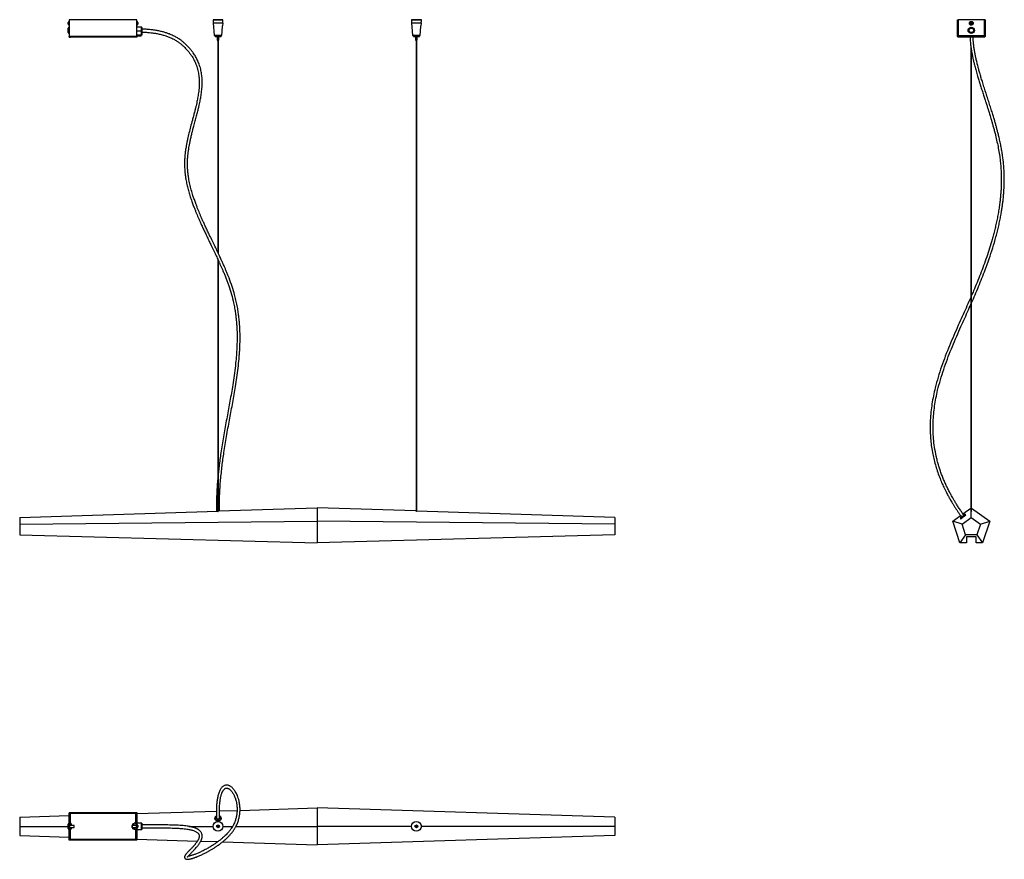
# Model space of a CAD drawing. Header units: millimetres. Extents: x 475 to 2460, y 588 to 2282.
import ezdxf

# ---------------------------------------------------------------- set-up
doc = ezdxf.new("R2010")
doc.units = ezdxf.units.MM
doc.header["$LTSCALE"] = 20

msp = doc.modelspace()

# ---------------------------------------------------------------- linework, layer by layer
at = {"color": 7, "linetype": 'Continuous', "lineweight": 25}
for p, q in [((572.6, 2274.8), (572.6, 2276.7)), ((572.6, 2272.9), (572.6, 2274.8)), ((572.8, 2256.1), (572.8, 2265.1)), ((574.8, 2278.6), (574.4, 2278.6)), ((574.4, 2274.8), (574.4, 2278.6)), ((574.4, 2271), (574.4, 2274.8)), ((574.4, 2271), (574.8, 2271)), ((711, 2282.1), (574.8, 2282.1)), ((574.8, 2282.1), (574.8, 2248.4)), ((711, 2248.4), (711, 2282.1)), ((711.4, 2278.6), (711, 2278.6)), ((711, 2271), (711.4, 2271)), ((720.5, 2267.2), (711, 2267.2)), ((711.4, 2278.6), (711.4, 2271)), ((713.2, 2276.7), (713.2, 2272.9)), ((865.1, 2282.1), (864.8, 2281.8)), ((864.8, 2281.8), (864.8, 2275.6)), ((874.8, 2281.8), (864.8, 2281.8)), ((864.8, 2275.6), (867.3, 2250.5)), ((864.8, 2275.6), (884.7, 2275.6)), ((865.1, 2282.1), (874.8, 2282.1)), ((874.8, 2282.1), (884.5, 2282.1)), ((884.8, 2281.8), (874.8, 2281.8)), ((882.3, 2250.5), (884.1, 2268.1)), ((884.7, 2275.4), (884.1, 2269.6)), ((884.8, 2281.8), (884.5, 2282.1)), ((884.7, 2275.4), (884.7, 2275.6)), ((884.8, 2277.6), (884.8, 2281.8)), ((1265.1, 2282.1), (1264.8, 2281.8)), ((1264.8, 2281.8), (1264.8, 2275.6)), ((1274.8, 2281.8), (1264.8, 2281.8)), ((1264.8, 2275.6), (1267.3, 2250.5)), ((1264.8, 2275.6), (1284.7, 2275.6)), ((1265.1, 2282.1), (1274.8, 2282.1)), ((1274.8, 2282.1), (1284.5, 2282.1)), ((1284.8, 2281.8), (1274.8, 2281.8)), ((1282.3, 2250.5), (1284.1, 2268.1)), ((1284.7, 2275.4), (1284.1, 2269.6)), ((1284.8, 2281.8), (1284.5, 2282.1)), ((1284.7, 2275.4), (1284.7, 2275.6)), ((1284.8, 2277.6), (1284.8, 2281.8)), ((2366.2, 2248.4), (2366.2, 2282.1)), ((2366.2, 2282.1), (2367.4, 2282.1)), ((2367.4, 2248.4), (2367.4, 2282.1)), ((2367.5, 2282.1), (2367.5, 2249.8)), ((2420.3, 2282.1), (2367.5, 2282.1)), ((2392.7, 2275.5), (2393.9, 2276.2)), ((2392.7, 2274.1), (2392.7, 2275.5)), ((2393.9, 2273.3), (2392.7, 2274.1)), ((2393.9, 2276.2), (2395.2, 2275.5)), ((2395.2, 2274.1), (2393.9, 2273.3)), ((2395.2, 2275.5), (2395.2, 2274.1)), ((2420.3, 2249.8), (2420.3, 2282.1)), ((2420.4, 2282.1), (2420.4, 2248.4)), ((2421.6, 2282.1), (2420.4, 2282.1)), ((2421.6, 2282.1), (2421.6, 2248.4)), ((574.8, 2247.1), (574.8, 2248.4)), ((711, 2248.4), (574.8, 2248.4)), ((574.8, 2247.1), (577.5, 2247.1)), ((708.3, 2247.1), (577.5, 2247.1)), ((711, 2247.1), (708.3, 2247.1)), ((711, 2259.4), (720.5, 2259.4)), ((711, 2251.8), (720.5, 2251.8)), ((721, 2251.2), (711, 2251.2)), ((711, 2248.4), (711, 2247.1)), ((712.2, 2251.2), (712.2, 2249.2)), ((713.2, 2249.2), (712.2, 2249.2)), ((719.7, 2249.2), (713.2, 2249.2)), ((719.7, 2249.2), (719.7, 2251.2)), ((720.5, 2251.8), (720.5, 2259.4)), ((721, 2259.5), (721, 2251.2)), ((867.3, 2250.5), (867.6, 2250.1)), ((867.3, 2250.5), (882.3, 2250.5)), ((874.8, 2250.1), (867.6, 2250.1)), ((868.8, 2250.1), (868.8, 2248.1)), ((868.8, 2248.1), (874.8, 2248.1)), ((872.8, 2248.1), (872.8, 2241.1)), ((882, 2250.1), (874.8, 2250.1)), ((874.8, 2248.1), (880.8, 2248.1)), ((876.7, 2241.1), (876.7, 2248.1)), ((880.8, 2248.1), (880.8, 2250.1)), ((882, 2250.1), (882.3, 2250.5)), ((1267.3, 2250.5), (1267.6, 2250.1)), ((1267.3, 2250.5), (1282.3, 2250.5)), ((1274.8, 2250.1), (1267.6, 2250.1)), ((1268.8, 2250.1), (1268.8, 2248.1)), ((1268.8, 2248.1), (1274.8, 2248.1)), ((1272.8, 2248.1), (1272.8, 2241.1)), ((1282, 2250.1), (1274.8, 2250.1)), ((1274.8, 2248.1), (1280.8, 2248.1)), ((1276.7, 2241.1), (1276.7, 2248.1)), ((1280.8, 2248.1), (1280.8, 2250.1)), ((1282, 2250.1), (1282.3, 2250.5)), ((2367.4, 2248.4), (2366.2, 2248.4)), ((2420.3, 2249.8), (2367.5, 2249.8)), ((2367.5, 2248.3), (2367.5, 2249.8)), ((2367.5, 2248.3), (2367.5, 2247.1)), ((2420.3, 2247.1), (2367.5, 2247.1)), ((2420.3, 2249.8), (2420.3, 2248.3)), ((2420.3, 2248.3), (2420.3, 2247.1)), ((2420.4, 2248.4), (2421.6, 2248.4)), ((872.8, 2241.1), (874.8, 2241.1)), ((874.2, 2241.1), (874.2, 1813.1)), ((874.8, 2241.1), (876.7, 2241.1)), ((875.4, 1810.5), (875.4, 2241.1)), ((1272.8, 2241.1), (1274.8, 2241.1)), ((1274.2, 2241.1), (1274.2, 1290.3)), ((1274.8, 2241.1), (1276.7, 2241.1)), ((1275.4, 1290.2), (1275.4, 2241.1)), ((2393.3, 2226.1), (2393.3, 1290.4)), ((2394.5, 1290.4), (2394.5, 2218.1)), ((874.2, 1798.9), (874.2, 1290.2)), ((875.4, 1290.3), (875.4, 1796.3)), ((474.8, 1277.9), (873.8, 1290.8)), ((875.8, 1290.9), (1074.8, 1297.3)), ((1074.8, 1297.3), (1074.8, 1270.4)), ((1273.8, 1290.9), (1074.8, 1297.3)), ((1674.8, 1277.9), (1275.8, 1290.8)), ((2377.1, 1285.1), (2393.3, 1296.9)), ((2393.9, 1277.9), (2393.9, 1290.8)), ((2394.5, 1296.9), (2431, 1270.4)), ((474.8, 1277.9), (474.8, 1264.4)), ((1674.8, 1277.9), (1674.8, 1264.4)), ((2356.8, 1270.4), (2372.3, 1281.6)), ((2375.3, 1264.4), (2393.9, 1277.9)), ((2380.2, 1283.3), (2380.2, 1283.3)), ((2393.9, 1277.9), (2412.5, 1264.4)), ((474.8, 1264.4), (1074.8, 1270.4)), ((474.8, 1264.4), (474.8, 1242.5)), ((1674.8, 1264.4), (1074.8, 1270.4)), ((1074.8, 1270.4), (1074.8, 1226.8)), ((1674.8, 1264.4), (1674.8, 1242.5)), ((2375.3, 1264.4), (2356.8, 1270.4)), ((2371, 1226.8), (2356.8, 1270.4)), ((2382.4, 1242.5), (2375.3, 1264.4)), ((2412.5, 1264.4), (2405.4, 1242.5)), ((2412.5, 1264.4), (2431, 1270.4)), ((2431, 1270.4), (2416.8, 1226.8)), ((474.8, 1242.5), (1074.8, 1226.8)), ((1674.8, 1242.5), (1074.8, 1226.8)), ((2382.4, 1242.5), (2371, 1226.8)), ((2405.4, 1242.5), (2382.4, 1242.5)), ((2403.9, 1238.6), (2383.9, 1238.6)), ((2383.9, 1238.6), (2383.9, 1226.8)), ((2403.9, 1226.8), (2403.9, 1238.6)), ((2405.4, 1242.5), (2416.8, 1226.8)), ((2383.9, 1226.8), (2371, 1226.8)), ((2416.8, 1226.8), (2403.9, 1226.8)), ((474.8, 673.2), (574.8, 676.3)), ((574.8, 682.3), (711, 682.3)), ((574.8, 682.3), (574.8, 681.1)), ((574.8, 681.1), (711, 681.1)), ((574.8, 681.1), (574.8, 681)), ((574.8, 628.2), (574.8, 681)), ((574.8, 681), (576, 681)), ((576, 628.2), (576, 681)), ((577.5, 681), (576, 681)), ((577.5, 681), (708.3, 681)), ((577.5, 660.4), (577.5, 681)), ((709.8, 681), (708.3, 681)), ((708.3, 681), (708.3, 661.1)), ((709.8, 681), (709.8, 628.2)), ((711, 681), (709.8, 681)), ((711, 680.5), (871.5, 685.4)), ((711, 682.3), (711, 681.1)), ((711, 681), (711, 681.1)), ((711, 681), (711, 628.2)), ((877.5, 685.6), (913.2, 686.7)), ((919.2, 686.9), (1074.8, 691.7)), ((1074.8, 691.7), (1074.8, 654.6)), ((1674.8, 673.2), (1074.8, 691.7)), ((474.8, 673.2), (474.8, 654.6)), ((572.6, 652.7), (572.6, 656.5)), ((572.8, 656.9), (572.8, 659.1)), ((574.8, 658.4), (574.4, 658.4)), ((574.4, 650.8), (574.4, 658.4)), ((576.8, 659.6), (576, 659.6)), ((584.4, 656.6), (576, 656.6)), ((577.8, 660.4), (576.8, 660.4)), ((576.8, 656.6), (576.8, 660.4)), ((577.8, 656.6), (577.8, 660.4)), ((578.8, 659.4), (578.8, 656.6)), ((584.8, 656.2), (584.4, 656.6)), ((584.4, 652.6), (584.4, 656.6)), ((584.8, 653), (584.8, 656.2)), ((701.4, 656.6), (701, 656.2)), ((701, 656.2), (701, 653)), ((709.8, 656.6), (701.4, 656.6)), ((701.4, 656.6), (701.4, 652.6)), ((705.5, 659.6), (703, 659.6)), ((703, 656.6), (703, 659.6)), ((705.5, 657.9), (705.5, 661.1)), ((705.6, 656.6), (705.5, 657.9)), ((705.5, 657.9), (705.5, 656.6)), ((708.1, 661.1), (705.8, 661.1)), ((709.7, 660.1), (709.5, 660.8)), ((709.5, 660.8), (709.5, 660.8)), ((709.8, 659.6), (709.5, 660.5)), ((709.5, 660.5), (709.5, 660.4)), ((709.5, 660.4), (709.5, 660.4)), ((709.8, 659.2), (709.5, 659.7)), ((709.5, 659.7), (709.5, 659.6)), ((709.5, 659.6), (709.5, 659.6)), ((709.8, 658.4), (709.5, 658.7)), ((709.5, 658.7), (709.5, 658.5)), ((709.5, 658.7), (709.5, 658.4)), ((709.5, 658.5), (709.5, 658.4)), ((709.8, 657.4), (709.5, 657.3)), ((709.5, 657.3), (709.5, 657.1)), ((709.5, 657.3), (709.5, 657.3)), ((709.5, 657.3), (709.5, 657)), ((709.5, 657.1), (709.5, 657)), ((709.5, 657), (709.6, 656.7)), ((709.6, 656.7), (709.8, 657.4)), ((709.7, 657.9), (709.8, 658.4)), ((709.8, 659), (709.8, 659.2)), ((720.5, 661.2), (711, 661.2)), ((711.4, 658.4), (711, 658.4)), ((711.4, 658.4), (711.4, 650.8)), ((713.2, 656.5), (713.2, 652.7)), ((1674.8, 673.2), (1674.8, 654.6)), ((474.8, 654.6), (572.6, 654.6)), ((474.8, 654.6), (474.8, 636)), ((474.8, 636), (574.8, 633)), ((572.8, 650.1), (572.8, 652.4)), ((574.4, 650.8), (574.8, 650.8)), ((576, 652.6), (584.4, 652.6)), ((576, 649.6), (576.8, 649.6)), ((576.8, 648.9), (576.8, 652.6)), ((576.8, 648.9), (577.8, 648.9)), ((577.5, 628.2), (577.5, 648.9)), ((577.8, 648.9), (577.8, 652.6)), ((578.8, 652.6), (578.8, 649.9)), ((584.4, 652.6), (584.8, 653)), ((701, 653), (701.4, 652.6)), ((701.4, 652.6), (709.8, 652.6)), ((703, 649.6), (703, 652.6)), ((703, 649.6), (705.5, 649.6)), ((705.5, 651.4), (705.6, 652.6)), ((705.5, 652.6), (705.5, 651.4)), ((705.8, 648.1), (705.5, 651.4)), ((705.5, 651.4), (705.5, 648.1)), ((708.1, 648.1), (705.8, 648.1)), ((708.3, 648.1), (708.3, 628.2)), ((709.5, 652.5), (709.5, 652.3)), ((709.5, 652.3), (709.5, 652.3)), ((709.8, 652.3), (709.5, 651.1)), ((709.8, 651.2), (709.5, 649.9)), ((709.5, 651.2), (709.8, 651.2)), ((709.5, 651.1), (709.5, 650.9)), ((709.5, 650.9), (709.5, 650.8)), ((709.8, 650.4), (709.5, 649)), ((709.5, 650.4), (709.8, 650.4)), ((709.5, 649.9), (709.5, 649.7)), ((709.8, 649.8), (709.5, 648.5)), ((709.5, 649.7), (709.5, 649.7)), ((709.5, 649), (709.5, 648.9)), ((709.5, 648.9), (709.5, 648.9)), ((709.5, 648.4), (709.7, 648.9)), ((709.5, 648.5), (709.5, 648.5)), ((709.5, 648.5), (709.5, 648.4)), ((711, 650.8), (711.4, 650.8)), ((711, 648), (720.5, 648)), ((815.6, 654.6), (864.8, 654.6)), ((884.8, 654.6), (904.3, 654.6)), ((911.1, 654.6), (1074.8, 654.6)), ((1264.8, 654.6), (1074.8, 654.6)), ((1074.8, 654.6), (1074.8, 617.6)), ((1674.8, 636), (1074.8, 617.6)), ((1674.8, 654.6), (1284.8, 654.6)), ((1674.8, 654.6), (1674.8, 636)), ((574.8, 628.2), (576, 628.2)), ((574.8, 628.2), (574.8, 628.1)), ((574.8, 626.9), (574.8, 628.1)), ((711, 628.1), (574.8, 628.1)), ((711, 626.9), (574.8, 626.9)), ((576, 628.2), (577.5, 628.2)), ((708.3, 628.2), (577.5, 628.2)), ((708.3, 628.2), (709.8, 628.2)), ((711, 628.2), (709.8, 628.2)), ((711, 628.8), (833.3, 625)), ((711, 628.1), (711, 628.2)), ((711, 626.9), (711, 628.1)), ((840.1, 624.8), (874.7, 623.7)), ((884.1, 623.4), (1074.8, 617.6))]:
    msp.add_line(p, q, dxfattribs=at)
at = {"color": 7, "linetype": 'Continuous', "lineweight": 25, "flags": 128}
for points in [[(2373, 1278.2), (2372.9, 1278), (2373, 1278.1)], [(2373.9, 1278.8), (2374.1, 1278.9), (2374.1, 1279)], [(2380, 1283.3), (2379.6, 1283), (2379, 1282.5)], [(2380.2, 1283.3), (2380, 1283.3), (2380, 1283.3)], [(881.3, 671), (881.3, 670.6), (881, 669.4), (880.4, 668.2), (879.5, 667.3), (878.3, 666.5), (877, 665.9), (875.5, 665.6), (874, 665.6), (872.5, 665.8), (871.2, 666.4), (870.1, 667.1), (869.2, 668.1), (868.6, 669.2), (868.3, 670.4), (868.3, 670.6)], [(871.6, 674.6), (871.4, 674.3), (870.7, 673.4), (870.3, 672.4), (870.3, 671.4), (870.6, 670.4), (871.3, 669.6), (872.3, 668.9), (873.5, 668.5), (874.7, 668.3)], [(877.7, 673), (877.9, 672.7), (878, 671.8), (877.7, 671), (877.1, 670.2), (876.3, 669.7), (875.3, 669.4), (874.2, 669.4), (873.2, 669.7), (872.3, 670.2), (871.8, 670.9), (871.5, 671.7), (871.6, 672.6), (871.7, 672.8)], [(874.7, 668.3), (876, 668.5), (877.2, 668.9), (878.1, 669.6), (878.8, 670.5), (879.2, 671.5), (879.2, 672.6), (878.8, 673.5), (878.2, 674.4), (877.7, 674.8)]]:
    msp.add_lwpolyline(points, dxfattribs=at)
at = {"color": 7, "linetype": 'Continuous', "lineweight": 25}
for centre, radius in [((2393.9, 2260.6), 6.5), ((2393.9, 2260.6), 4.5), ((2393.9, 2274.8), 3.8), ((2393.9, 2274.8), 1.9), ((874.8, 654.6), 10), ((874.8, 654.6), 9.7), ((874.8, 654.6), 2.8), ((874.8, 654.6), 2.5), ((874.8, 654.6), 1.9), ((874.8, 654.6), 1.4), ((874.8, 654.6), 1), ((1274.8, 654.6), 10), ((1274.8, 654.6), 9.7), ((1274.8, 654.6), 2.8), ((1274.8, 654.6), 2.5), ((1274.8, 654.6), 1.9), ((1274.8, 654.6), 1.4), ((1274.8, 654.6), 1), ((874.8, 654.6), 0.6), ((1274.8, 654.6), 0.6)]:
    msp.add_circle(centre, radius, dxfattribs=at)
for centre, radius, start, end in [((576.5, 2274.8), 4.32, 118.5238, 153.9402), ((576.5, 2274.8), 4.32, 206.0598, 241.4762), ((574.8, 2265.1), 2, 90, 180), ((709.3, 2274.8), 4.32, 26.0598, 61.4762), ((709.3, 2274.8), 4.32, 298.5238, 333.9402), ((2393.9, 2274.8), 1.25, 120, 180), ((2393.9, 2274.8), 1.25, 180, 240), ((2393.9, 2274.8), 1.25, 60, 120), ((2393.9, 2274.8), 1.25, 240, 300), ((2393.9, 2274.8), 1.25, 0, 60), ((2393.9, 2274.8), 1.25, 300, 0), ((574.8, 2256.1), 2, 180, 270), ((2367.5, 2248.4), 1.3, 180, 270), ((2367.5, 2248.4), 0.1, 180, 270), ((2420.3, 2248.4), 1.3, 270, 0), ((2420.3, 2248.4), 0.1, 270, 0), ((2325.4, 1351), 89.2, 301.8179, 310.1755), ((2329.6, 1345.4), 80.1, 302.8216, 309.1716), ((2384.9, 1264.2), 18.3, 126.3891, 130.5288), ((2352, 1314.5), 41.9, 301.5461, 310.447), ((576.5, 654.6), 4.32, 118.5238, 153.9402), ((574.8, 659.1), 2, 90, 180), ((577.8, 659.4), 1, 0, 90), ((707.1, 659.6), 2.69, 10.8396, 33.7791), ((709.3, 654.6), 4.32, 26.0598, 61.4762), ((576.5, 654.6), 4.32, 206.0598, 241.4762), ((574.8, 650.1), 2, 180, 270), ((577.8, 649.9), 1, 270, 0), ((707.1, 649.6), 2.69, 326.1988, 349.473), ((709.3, 654.6), 4.32, 298.5238, 333.9402)]:
    msp.add_arc(centre, radius, start, end, dxfattribs=at)
for centre, major_axis, ratio, start_param, end_param in [((874.8, 1290.8), (0.999, 0.068), 0.724938, 3.092057, 6.23365), ((1274.8, 1290.8), (0.999, -0.068), 0.724938, 3.191128, 6.332721), ((2393.9, 1290.8), (1, 0.727), 0.02118, 2.1989, 4.696992), ((2393.9, 1290.8), (1, -0.727), 0.02118, 4.727786, 7.225878)]:
    msp.add_ellipse(centre, major_axis=major_axis, ratio=ratio, start_param=start_param, end_param=end_param, dxfattribs=at)
for points, knots in [([(721, 2266.7), (721, 2266.8), (721, 2266.9), (720.9, 2267), (720.9, 2267.1), (720.8, 2267.1), (720.7, 2267.2), (720.6, 2267.2), (720.5, 2267.2)], [0, 0, 0, 0, 0.273177, 0.389879, 0.5, 0.610121, 0.726823, 1, 1, 1, 1]), ([(884.1, 2268.1), (884.1, 2268.2), (884.1, 2268.2), (884, 2268.5), (884, 2268.8), (884.1, 2269.3), (884.1, 2269.5), (884.1, 2269.6)], [0, 0, 0, 0, 0.214404, 0.428796, 0.643427, 0.857261, 1, 1, 1, 1]), ([(884.7, 2275.6), (884.7, 2276), (884.7, 2276.5), (884.8, 2277.2), (884.8, 2277.5), (884.8, 2277.6), (884.8, 2277.6), (884.8, 2277.6)], [0, 0, 0, 0, 0.373668, 0.616602, 0.788801, 0.921978, 1, 1, 1, 1]), ([(1284.1, 2268.1), (1284.1, 2268.2), (1284.1, 2268.2), (1284, 2268.5), (1284, 2268.8), (1284.1, 2269.3), (1284.1, 2269.5), (1284.1, 2269.6)], [0, 0, 0, 0, 0.214404, 0.428796, 0.643427, 0.857261, 1, 1, 1, 1]), ([(1284.7, 2275.6), (1284.7, 2276), (1284.7, 2276.5), (1284.8, 2277.2), (1284.8, 2277.5), (1284.8, 2277.6), (1284.8, 2277.6), (1284.8, 2277.6)], [0, 0, 0, 0, 0.373668, 0.616602, 0.788801, 0.921978, 1, 1, 1, 1]), ([(721, 2259.5), (721, 2259.5), (721, 2259.5), (720.9, 2259.4), (720.9, 2259.4), (720.8, 2259.4), (720.7, 2259.4), (720.6, 2259.4), (720.5, 2259.4)], [0, 0, 0, 0, 0.2731773, 0.3898787, 0.5, 0.6101213, 0.7268227, 1, 1, 1, 1]), ([(721, 2251.2), (721, 2251.3), (721, 2251.4), (720.9, 2251.6), (720.8, 2251.7), (720.7, 2251.8), (720.6, 2251.8), (720.5, 2251.8), (720.5, 2251.8)], [0, 0, 0, 0, 0.339412, 0.595231, 0.700526, 0.798004, 0.895277, 1, 1, 1, 1]), ([(877.5, 1290.9), (877.5, 1291.1), (877.5, 1292.3), (877.5, 1294.3), (877.5, 1296.7), (877.5, 1298.5), (877.5, 1300), (877.5, 1301.6), (877.5, 1304.2), (877.6, 1308.1), (877.7, 1313.3), (877.9, 1319.1), (878.1, 1325.3), (878.5, 1332), (879, 1341.5), (880, 1353.5), (881.4, 1367.8), (883, 1381.7), (884.7, 1395.4), (886.8, 1409.8), (889.2, 1425.1), (892, 1441.4), (894.8, 1457.7), (897.8, 1473.8), (900.8, 1489.9), (903.7, 1506), (906.6, 1521.9), (909.4, 1538.5), (912.2, 1555.9), (914.7, 1574.3), (916.9, 1593.2), (918.1, 1608.9), (918.8, 1620.9), (919.1, 1629), (919.2, 1636.4), (919.2, 1643.2), (919.1, 1649.4), (919, 1655.1), (918.7, 1661.2), (918.2, 1668.3), (917.5, 1676.8), (916.4, 1686.4), (914.9, 1696.9), (912.9, 1708), (910.3, 1719.4), (906.8, 1732.8), (901.9, 1748.1), (896.8, 1761.8), (892.8, 1771.7), (890.2, 1777.7), (888, 1783), (886, 1787.4), (884.4, 1790.9), (883.2, 1793.8), (881.9, 1796.5), (880.5, 1799.7), (878.6, 1803.7), (876.4, 1808.4), (873.1, 1815.4), (868.8, 1824.3), (863.5, 1835.4), (858.4, 1845.9), (853.9, 1855.4), (850.1, 1863.4), (846.7, 1870.7), (843.7, 1877.4), (841, 1883.5), (838.6, 1889.1), (836.4, 1894.4), (834.1, 1900), (831.7, 1906.2), (829, 1913.3), (826.2, 1921.3), (823.1, 1930.8), (820, 1941.5), (817.3, 1953.1), (815.4, 1963.4), (814.2, 1972.1), (813.5, 1979.4), (813.2, 1986.6), (813.1, 1993.3), (813.3, 1999.1), (813.6, 2003.6), (813.9, 2007), (814.1, 2009.4), (814.4, 2011.7), (814.7, 2014.2), (815.1, 2017.4), (815.7, 2021.8), (816.7, 2027.5), (818, 2034.3), (819.5, 2041.5), (821.2, 2049.1), (823.2, 2057), (825.5, 2065.7), (828.1, 2075.3), (830.8, 2085.3), (833.3, 2094.8), (835.3, 2102.8), (836.9, 2109.5), (838, 2114.9), (839, 2119.8), (839.9, 2124.5), (840.7, 2129.4), (841.5, 2134.8), (842.1, 2140.5), (842.6, 2146.3), (842.9, 2153.6), (842.8, 2162.2), (841.9, 2172.3), (840.3, 2180.7), (838.4, 2187.3), (836.8, 2192.2), (835.1, 2196.4), (833.3, 2200.5), (831.5, 2204.2), (829.4, 2207.9), (827.2, 2211.6), (824.4, 2215.6), (821.1, 2220), (817.2, 2224.7), (812.6, 2229.7), (807.7, 2234.4), (802.6, 2238.7), (797.4, 2242.6), (791.3, 2246.4), (784.3, 2250.1), (777.3, 2253.1), (770.5, 2255.5), (764.2, 2257.4), (757.2, 2259.1), (749.6, 2260.6), (741.2, 2261.8), (731.9, 2262.7), (725.1, 2263.1), (721.4, 2263.2), (721, 2263.2)], [0, 0, 0, 0, 0.000626, 0.00398, 0.006517, 0.008258, 0.009754, 0.011407, 0.013216, 0.018084, 0.023773, 0.02952, 0.035868, 0.042792, 0.049961, 0.064348, 0.078112, 0.091324, 0.104049, 0.116345, 0.131376, 0.146251, 0.161028, 0.175758, 0.190475, 0.205196, 0.219948, 0.234752, 0.251529, 0.268929, 0.286998, 0.305743, 0.314108, 0.321906, 0.329128, 0.335774, 0.341841, 0.347328, 0.352481, 0.359843, 0.368222, 0.377625, 0.388065, 0.3994, 0.410828, 0.422239, 0.439776, 0.457246, 0.464069, 0.470336, 0.475792, 0.48043, 0.483994, 0.486856, 0.489261, 0.492451, 0.496595, 0.501689, 0.507293, 0.518089, 0.529538, 0.54158, 0.550428, 0.558548, 0.565946, 0.572632, 0.578673, 0.584118, 0.58918, 0.594413, 0.600489, 0.607383, 0.615066, 0.623417, 0.634335, 0.645055, 0.655599, 0.662234, 0.668822, 0.675377, 0.681583, 0.686849, 0.691162, 0.693878, 0.695997, 0.697805, 0.700125, 0.703009, 0.706462, 0.712328, 0.71873, 0.725506, 0.732656, 0.740178, 0.748064, 0.75781, 0.76784, 0.777052, 0.785259, 0.791103, 0.796312, 0.800894, 0.805095, 0.809785, 0.814933, 0.820474, 0.825978, 0.831419, 0.840861, 0.850373, 0.859588, 0.864768, 0.869462, 0.873674, 0.877429, 0.881589, 0.885072, 0.889004, 0.893415, 0.898342, 0.903832, 0.909947, 0.916799, 0.922115, 0.927929, 0.934327, 0.941418, 0.949343, 0.954796, 0.960692, 0.967088, 0.974046, 0.981636, 0.989932, 0.999013, 1, 1, 1, 1]), ([(721, 2257.2), (721.1, 2257.2), (724.2, 2257.2), (730.2, 2256.8), (738.7, 2256), (746.5, 2255), (754.2, 2253.6), (761.8, 2251.8), (769.2, 2249.7), (776.5, 2247), (783.4, 2243.9), (790.1, 2240.2), (795.7, 2236.4), (800.6, 2232.6), (805.6, 2228.2), (810.6, 2223.1), (815.5, 2217.5), (819.3, 2212.4), (822.5, 2207.8), (824.9, 2203.7), (827, 2199.9), (828.7, 2196.1), (830.4, 2192.1), (832.1, 2187.6), (833.6, 2182.5), (835.2, 2175.6), (836.5, 2167.1), (837, 2157.1), (836.8, 2148.4), (836.2, 2140.9), (835.5, 2134.9), (834.6, 2129.2), (833.7, 2124.1), (832.8, 2119.2), (831.7, 2114), (830.4, 2108.3), (828.9, 2102.1), (827.2, 2095.2), (825.2, 2087.6), (822.5, 2077.9), (819.4, 2066.4), (816.2, 2053.7), (813.7, 2043.2), (812, 2034.8), (810.8, 2028.5), (809.8, 2022.7), (809.1, 2018), (808.6, 2014.4), (808.3, 2011.7), (808.1, 2009.2), (807.8, 2006.3), (807.5, 2002.7), (807.3, 1998.4), (807.2, 1993.1), (807.2, 1986.9), (807.5, 1980.2), (808.1, 1973.3), (808.9, 1966.4), (810.2, 1958.5), (811.9, 1949.6), (814.3, 1939.7), (817.1, 1929.8), (820.2, 1920.3), (823.3, 1911.4), (826.2, 1903.6), (828.9, 1896.8), (831.3, 1891), (833.6, 1885.6), (836, 1880), (838.7, 1873.8), (841.8, 1867.1), (845.2, 1859.7), (849, 1851.8), (853, 1843.4), (857.1, 1834.8), (860.7, 1827.3), (863.8, 1820.9), (866.3, 1815.7), (868.7, 1810.6), (871, 1805.7), (873.1, 1801.4), (874.8, 1797.7), (876.1, 1794.8), (877.2, 1792.4), (878.2, 1790.1), (879.4, 1787.5), (881, 1784), (883, 1779.3), (885.6, 1773.3), (888.3, 1766.7), (891.1, 1759.6), (893.8, 1752.4), (897.6, 1741.9), (902, 1728), (905.7, 1713), (908.2, 1700.4), (909.8, 1690.5), (911, 1681.4), (911.8, 1673.1), (912.4, 1665.7), (912.8, 1658.8), (913.1, 1651.8), (913.2, 1644.2), (913.2, 1635.6), (913, 1626.1), (912.5, 1615.7), (911.8, 1604.8), (910.6, 1590.9), (908.7, 1574.3), (906, 1555.2), (903.2, 1537.4), (900.3, 1520.6), (897.4, 1504.8), (894.5, 1488.8), (891.5, 1472.8), (888.6, 1456.7), (885.7, 1440.5), (883, 1424.3), (880.6, 1409.1), (878.6, 1394.7), (876.8, 1381.3), (875.9, 1372.4), (875.4, 1368)], [0, 0, 0, 0, 0.00018, 0.009321, 0.017688, 0.025357, 0.032396, 0.040767, 0.048299, 0.055107, 0.063409, 0.070785, 0.077414, 0.083435, 0.088953, 0.097223, 0.104457, 0.110777, 0.116287, 0.121066, 0.125169, 0.129296, 0.133569, 0.138403, 0.143803, 0.149698, 0.159862, 0.170242, 0.180446, 0.186907, 0.193385, 0.199303, 0.20451, 0.209346, 0.214867, 0.220775, 0.227379, 0.234686, 0.242704, 0.251388, 0.265606, 0.278929, 0.291306, 0.298146, 0.304646, 0.310665, 0.315661, 0.318982, 0.321575, 0.323726, 0.32652, 0.330062, 0.33435, 0.339386, 0.345789, 0.352569, 0.359369, 0.366199, 0.373071, 0.382919, 0.392886, 0.402984, 0.413133, 0.422478, 0.430778, 0.437997, 0.444107, 0.449569, 0.455605, 0.462295, 0.4697, 0.477873, 0.486653, 0.496185, 0.506055, 0.515554, 0.521667, 0.527601, 0.533352, 0.538919, 0.544014, 0.548245, 0.55144, 0.553867, 0.556241, 0.559194, 0.562725, 0.568404, 0.575125, 0.582858, 0.590921, 0.598994, 0.607074, 0.626122, 0.645192, 0.65658, 0.667453, 0.677367, 0.686334, 0.69436, 0.701452, 0.708659, 0.716797, 0.725955, 0.736132, 0.747327, 0.759101, 0.770655, 0.791218, 0.810989, 0.830051, 0.846142, 0.86218, 0.87819, 0.894198, 0.910226, 0.926314, 0.942517, 0.958897, 0.972332, 0.986239, 1, 1, 1, 1]), ([(2391.4, 2247.1), (2391.4, 2247), (2391.4, 2245.9), (2391.6, 2243.1), (2391.9, 2239), (2392.3, 2234.2), (2392.9, 2229.4), (2393.5, 2224.6), (2394.2, 2220), (2394.9, 2215.4), (2395.7, 2211.2), (2396.5, 2207.4), (2397.2, 2204), (2397.8, 2201.2), (2398.4, 2198.8), (2398.9, 2196.5), (2399.6, 2193.9), (2400.4, 2190.5), (2401.5, 2186.2), (2402.8, 2181.3), (2404.3, 2176), (2406.1, 2169.6), (2408.4, 2162), (2411.1, 2153.2), (2414, 2144), (2417, 2134.8), (2419.9, 2125.8), (2422.6, 2117.6), (2425, 2110.2), (2427.1, 2103.4), (2428.9, 2097.6), (2430.5, 2092.5), (2432, 2087.6), (2433.6, 2082.3), (2435.3, 2076.3), (2437.2, 2069.7), (2439.3, 2062.4), (2441.4, 2054.4), (2443.8, 2044.5), (2446.5, 2032.7), (2449.1, 2019.3), (2451.1, 2007), (2452.5, 1995.7), (2453.5, 1985.6), (2454.1, 1975.9), (2454.4, 1967.2), (2454.5, 1959.6), (2454.4, 1953), (2454.2, 1947.1), (2454, 1941.7), (2453.7, 1935.9), (2453.1, 1929), (2452.4, 1920.9), (2451.3, 1911.7), (2449.9, 1901.5), (2448, 1890.6), (2446, 1879.8), (2443.7, 1869.1), (2441.2, 1858.7), (2438.6, 1848.6), (2435.2, 1836), (2430.7, 1821.1), (2425, 1803.5), (2418.8, 1786.2), (2412.3, 1769), (2405.5, 1752), (2399.6, 1737.6), (2395.8, 1728.9), (2394.5, 1725.9)], [0, 0, 0, 0, 0.00231, 0.014286, 0.028866, 0.042169, 0.05445, 0.06589, 0.076592, 0.086632, 0.095757, 0.103643, 0.11037, 0.115998, 0.12057, 0.124308, 0.129189, 0.135702, 0.143822, 0.153178, 0.162781, 0.1726, 0.187847, 0.203735, 0.22034, 0.237572, 0.254029, 0.269025, 0.282795, 0.295282, 0.30644, 0.315249, 0.323824, 0.33361, 0.344631, 0.356885, 0.370361, 0.385038, 0.400751, 0.424709, 0.448506, 0.472125, 0.489748, 0.507342, 0.524283, 0.539798, 0.552498, 0.564053, 0.574446, 0.583656, 0.592674, 0.60581, 0.620496, 0.636782, 0.656434, 0.677372, 0.698126, 0.718612, 0.738785, 0.758603, 0.778026, 0.812842, 0.847642, 0.88239, 0.916055, 0.949541, 0.982882, 1, 1, 1, 1]), ([(2394.5, 1710.9), (2396.9, 1716.2), (2401.7, 1727.3), (2408.7, 1743.8), (2415.5, 1760.7), (2422.6, 1779.2), (2429.9, 1799.4), (2437.2, 1821.7), (2442.7, 1840.3), (2446.6, 1855.3), (2449.2, 1866.2), (2451.5, 1876.9), (2453.5, 1886.9), (2455.1, 1896.1), (2456.4, 1904.6), (2457.4, 1912.5), (2458.4, 1920.6), (2459.2, 1929.4), (2459.9, 1939.5), (2460.4, 1950.6), (2460.5, 1962.6), (2460.2, 1975.2), (2459.4, 1986.9), (2458.3, 1997.7), (2457.1, 2007.6), (2455.5, 2017.4), (2453.7, 2027.4), (2451.7, 2037), (2449.6, 2046.1), (2447.6, 2054.1), (2445.8, 2061.1), (2444, 2067.8), (2442.1, 2074.7), (2439.8, 2082.5), (2437.2, 2091.3), (2434.1, 2101.2), (2430.7, 2111.8), (2427.2, 2122.7), (2423.7, 2133.5), (2420.3, 2144.2), (2417.1, 2154.3), (2414.1, 2163.8), (2411.6, 2172.3), (2409.4, 2180), (2407.6, 2186.8), (2406.1, 2192.5), (2404.9, 2197.3), (2403.9, 2201.4), (2403.2, 2204.9), (2402.5, 2208.1), (2401.8, 2211.5), (2401.1, 2215.2), (2400.4, 2218.9), (2399.8, 2222.7), (2399.2, 2226.8), (2398.8, 2230.6), (2398.4, 2234.2), (2398.1, 2237.3), (2397.8, 2240.6), (2397.6, 2243.8), (2397.4, 2246), (2397.4, 2247), (2397.4, 2247.1)], [0, 0, 0, 0, 0.029906, 0.06185, 0.093993, 0.126283, 0.168547, 0.211426, 0.255266, 0.27617, 0.297147, 0.317203, 0.335829, 0.353047, 0.368079, 0.381899, 0.395688, 0.411359, 0.428874, 0.448169, 0.46904, 0.490315, 0.511835, 0.528211, 0.544838, 0.561758, 0.578689, 0.596248, 0.612146, 0.626343, 0.63881, 0.64987, 0.662125, 0.676097, 0.691746, 0.709868, 0.729468, 0.749087, 0.768406, 0.787404, 0.806081, 0.821777, 0.837124, 0.850889, 0.862924, 0.873284, 0.882066, 0.889788, 0.896642, 0.902118, 0.908972, 0.917287, 0.924554, 0.932778, 0.942046, 0.952476, 0.960163, 0.968515, 0.977625, 0.987611, 0.998625, 1, 1, 1, 1]), ([(2393.3, 1723.2), (2392.5, 1721.3), (2389.3, 1713.8), (2383.3, 1700.4), (2375.5, 1683), (2367.2, 1664.5), (2358.5, 1645), (2349.8, 1624.3), (2341.4, 1603.4), (2333.7, 1582.4), (2326.9, 1561.1), (2321.5, 1541.5), (2317.4, 1523.5), (2314.5, 1507.2), (2312.3, 1490.8), (2311.1, 1475.3), (2310.7, 1460.8), (2311, 1447.3), (2312, 1433.6), (2313.6, 1419.7), (2316, 1406.3), (2318.9, 1393.4), (2322.2, 1381.1), (2326.2, 1368.8), (2330.6, 1357), (2335.1, 1346.3), (2339, 1337.7), (2342.3, 1331), (2344.7, 1326.3), (2346.5, 1322.9), (2347.9, 1320.4), (2349, 1318.4), (2350.5, 1315.8), (2352.4, 1312.3), (2354.9, 1308.1), (2357.9, 1303.2), (2361.1, 1298.1), (2364.4, 1292.9), (2367.9, 1287.7), (2371.2, 1283.1), (2373.3, 1280.2), (2374.1, 1279)], [0, 0, 0, 0, 0.013045, 0.053378, 0.09366, 0.133959, 0.181055, 0.22823, 0.275419, 0.322626, 0.369802, 0.416851, 0.452081, 0.4873, 0.522595, 0.55804, 0.586563, 0.615291, 0.644375, 0.674158, 0.70476, 0.730976, 0.75792, 0.785671, 0.812547, 0.837198, 0.859492, 0.87221, 0.883723, 0.892825, 0.896937, 0.901264, 0.907518, 0.915752, 0.926248, 0.938599, 0.951329, 0.964254, 0.977381, 0.990716, 1, 1, 1, 1]), ([(2379, 1282.4), (2378.1, 1283.8), (2375.6, 1287.1), (2371.7, 1292.9), (2367.3, 1299.4), (2363.3, 1305.9), (2359.7, 1311.7), (2356.8, 1316.8), (2354.4, 1321), (2352.4, 1324.6), (2350.6, 1328), (2348.7, 1331.7), (2346.3, 1336.5), (2343.2, 1342.8), (2339.8, 1350.4), (2336.5, 1358.5), (2333.3, 1366.7), (2330.4, 1375.2), (2327.7, 1383.8), (2325.3, 1392.5), (2322.5, 1404.4), (2319.7, 1419.2), (2317.6, 1436.7), (2316.7, 1453.7), (2316.9, 1470.3), (2317.9, 1486.6), (2319.8, 1502.6), (2322.5, 1518.6), (2326.3, 1536.2), (2331.5, 1555.6), (2338.1, 1576.5), (2345.5, 1597.2), (2353.6, 1617.8), (2362.2, 1638.2), (2370.6, 1657.5), (2378.8, 1675.7), (2386.2, 1692.3), (2391, 1703.1), (2393.3, 1708.2)], [0, 0, 0, 0, 0.0107201, 0.0273959, 0.0455125, 0.0625311, 0.0774854, 0.090468, 0.1009214, 0.1096404, 0.1173844, 0.1263169, 0.1365515, 0.1532524, 0.172098, 0.1913878, 0.210863, 0.2305251, 0.2503787, 0.2704312, 0.2906924, 0.3311653, 0.3702522, 0.408109, 0.4449225, 0.4809443, 0.5168692, 0.5528638, 0.5889837, 0.6373511, 0.6857814, 0.7342679, 0.7828023, 0.8312886, 0.8797197, 0.9212114, 0.9626734, 1, 1, 1, 1]), ([(874.2, 1355.5), (874.1, 1354.7), (873.6, 1349), (873, 1340.9), (872.4, 1331.2), (872.1, 1324.4), (871.8, 1318.1), (871.7, 1312.5), (871.6, 1307.8), (871.5, 1303.9), (871.5, 1300.9), (871.5, 1298.4), (871.5, 1296.3), (871.5, 1294), (871.5, 1292.1), (871.5, 1290.9), (871.5, 1290.7)], [0, 0, 0, 0, 0.0348921, 0.2518103, 0.3638489, 0.4704473, 0.5677526, 0.6553254, 0.7327434, 0.7892166, 0.8381566, 0.8798492, 0.9067259, 0.9434992, 0.9903503, 1, 1, 1, 1]), ([(2372.9, 1278), (2372.8, 1278), (2372.8, 1277.9), (2372.7, 1277.8), (2372.4, 1277.6), (2372.2, 1277.2), (2372.1, 1276.7), (2372.1, 1276.1), (2372.2, 1275.5), (2372.4, 1275.3), (2372.5, 1275.3)], [0, 0, 0, 0, 0.0470613, 0.1950952, 0.2819106, 0.4092095, 0.5579229, 0.7387004, 0.9410934, 1, 1, 1, 1]), ([(2383, 1282.9), (2382.9, 1283), (2382.7, 1283.3), (2382.2, 1283.6), (2381.7, 1283.7), (2381.2, 1283.7), (2380.9, 1283.7), (2380.6, 1283.6), (2380.4, 1283.5), (2380.3, 1283.4), (2380.2, 1283.4), (2380.2, 1283.4)], [0, 0, 0, 0, 0.107742, 0.289455, 0.437066, 0.562548, 0.667993, 0.750257, 0.817736, 0.904111, 1, 1, 1, 1]), ([(721, 651.6), (721.2, 651.6), (724.6, 651.6), (730.9, 651.6), (739.7, 651.6), (747.8, 651.6), (755.1, 651.6), (761.7, 651.5), (768.5, 651.4), (775.3, 651.4), (782, 651.2), (787.9, 651), (793, 650.8), (798.5, 650.5), (803.9, 650.1), (809.3, 649.6), (813.8, 648.9), (817.5, 648.2), (820.7, 647.5), (823.7, 646.7), (826.7, 645.6), (829.4, 644.4), (831.8, 643.1), (833.7, 641.7), (835.2, 640.1), (836.2, 638.4), (836.8, 636.7), (836.9, 635.2), (836.8, 633.9), (836.7, 632.9), (836.5, 632), (836.2, 631), (835.8, 629.7), (835.2, 628.3), (834.4, 626.9), (833.7, 625.5), (832.8, 624.1), (831.8, 622.7), (830.7, 621.2), (829.6, 619.7), (828.4, 618.2), (827.2, 616.7), (825.8, 615.2), (824.3, 613.5), (822.6, 611.6), (820.6, 609.6), (818.5, 607.4), (816.4, 605.3), (814.4, 603.2), (812.7, 601.4), (811.3, 599.9), (810.1, 598.5), (809.1, 597.3), (808.3, 596.1), (807.8, 595), (807.4, 594.2), (807.3, 593.5), (807.2, 592.9), (807.2, 592.1), (807.3, 591.2), (807.8, 590.3), (808.5, 589.4), (809.5, 588.8), (810.7, 588.3), (812.2, 588.1), (814.1, 588.1), (816.2, 588.3), (818.4, 588.8), (820.4, 589.3), (822.2, 589.7), (823.9, 590.3), (825.9, 590.9), (828.3, 591.7), (831.2, 592.8), (834.6, 594.2), (838.3, 595.7), (841.8, 597.4), (845.2, 599), (848.3, 600.5), (851.1, 601.9), (853.5, 603.3), (855.8, 604.5), (858, 605.7), (860.4, 607.1), (863.6, 609), (867.7, 611.6), (872.8, 615), (877.4, 618.2), (881.2, 621.1), (883.9, 623.2), (886.2, 625.1), (887.8, 626.5), (889, 627.6), (889.8, 628.3), (890.7, 629), (891.7, 630), (893.1, 631.3), (894.9, 633.1), (897.1, 635.3), (899.2, 637.6), (901.2, 639.9), (903.2, 642.3), (905.1, 644.8), (906.8, 647.3), (908.2, 649.5), (909.6, 651.7), (911.6, 655.4), (914.1, 660.9), (916.5, 668.1), (917.9, 674), (918.6, 678.7), (919, 682.2), (919.2, 685.7), (919.2, 689.4), (919.1, 693.4), (918.7, 697.5), (918.1, 701.7), (917.2, 706.4), (915.8, 711.5), (914, 716.6), (911.9, 721.2), (910, 724.6), (908.3, 727), (907, 728.8), (905.6, 730.5), (904.1, 732.1), (902.4, 733.6), (900.4, 735.1), (898.4, 736.2), (896.1, 737.2), (893.7, 737.7), (891.2, 737.7), (888.8, 737.3), (886.6, 736.4), (884.6, 735.1), (882.7, 733.5), (881.1, 731.6), (879.6, 729.4), (878.2, 726.7), (876.8, 723.5), (875.6, 719.9), (874.5, 716.1), (873.8, 712.4), (873.1, 708.7), (872.6, 704.9), (872.2, 700.8), (871.8, 696.2), (871.6, 690.9), (871.5, 685), (871.5, 678.2), (871.7, 673.3), (871.8, 670.7)], [0, 0, 0, 0, 0.000482, 0.009027, 0.016847, 0.024014, 0.030591, 0.036641, 0.042219, 0.049332, 0.055744, 0.061563, 0.066879, 0.071767, 0.079121, 0.085661, 0.091524, 0.096794, 0.101533, 0.10579, 0.111636, 0.11745, 0.123284, 0.129508, 0.136431, 0.143529, 0.150523, 0.157647, 0.161761, 0.165296, 0.168059, 0.171256, 0.175287, 0.180068, 0.184907, 0.189325, 0.193307, 0.198217, 0.202713, 0.207278, 0.211912, 0.21661, 0.221456, 0.226931, 0.23311, 0.239991, 0.24757, 0.255678, 0.263749, 0.271202, 0.278037, 0.284048, 0.289768, 0.296044, 0.300033, 0.304087, 0.30739, 0.309822, 0.312195, 0.314818, 0.317982, 0.321644, 0.325662, 0.330026, 0.336541, 0.34397, 0.352159, 0.359539, 0.365737, 0.37001, 0.374786, 0.380183, 0.386214, 0.392894, 0.401615, 0.41011, 0.418006, 0.42528, 0.431913, 0.437889, 0.44291, 0.447367, 0.451948, 0.456902, 0.46223, 0.471946, 0.482703, 0.494495, 0.501475, 0.507573, 0.512772, 0.517074, 0.51924, 0.521079, 0.522795, 0.525282, 0.528642, 0.532873, 0.538883, 0.544824, 0.550325, 0.555389, 0.561871, 0.567473, 0.572331, 0.577144, 0.582016, 0.596873, 0.612145, 0.627335, 0.634598, 0.641919, 0.649315, 0.657244, 0.665928, 0.675366, 0.685132, 0.694688, 0.709245, 0.72302, 0.73604, 0.748628, 0.755566, 0.762266, 0.768768, 0.775767, 0.783515, 0.79202, 0.800769, 0.809036, 0.819301, 0.828812, 0.837899, 0.846671, 0.85539, 0.864335, 0.872177, 0.880493, 0.889583, 0.899489, 0.909595, 0.918548, 0.927132, 0.934607, 0.942238, 0.95005, 0.958422, 0.967548, 0.977479, 0.988273, 1, 1, 1, 1]), ([(877.8, 670.9), (877.7, 673), (877.6, 677.1), (877.5, 683.1), (877.5, 688.9), (877.7, 694.3), (878.1, 699.3), (878.5, 703.6), (879, 707.2), (879.5, 710.4), (880.1, 713.5), (880.8, 716.5), (881.7, 719.4), (882.6, 721.8), (883.4, 723.6), (884.1, 725.2), (885, 726.6), (885.9, 728), (887.1, 729.3), (888.2, 730.3), (889.4, 731.1), (890.5, 731.5), (891.4, 731.7), (892.3, 731.7), (893.2, 731.6), (894, 731.5), (894.8, 731.2), (895.9, 730.8), (897.1, 730), (898.6, 729), (900.1, 727.6), (901.8, 725.7), (903.3, 723.7), (904.7, 721.6), (905.9, 719.6), (907, 717.5), (907.9, 715.4), (908.7, 713.3), (909.4, 711.5), (910.3, 708.8), (911.3, 705.3), (912.1, 701.3), (912.7, 697.6), (913, 694.3), (913.2, 690.6), (913.2, 686.7), (913, 682.7), (912.6, 678.7), (911.9, 675.1), (911.2, 671.8), (910.3, 668.6), (909.2, 665.1), (907.8, 661.6), (906.1, 657.8), (904, 654), (901.4, 649.9), (898.3, 645.7), (894.7, 641.5), (891.1, 637.7), (887.5, 634.3), (884.5, 631.6), (882.1, 629.5), (880, 627.8), (877.8, 626), (875.1, 624), (872.2, 621.9), (869, 619.6), (865.5, 617.3), (861.9, 615), (858.2, 612.8), (854.7, 610.7), (850.8, 608.6), (846.9, 606.5), (842.9, 604.5), (839.3, 602.8), (836.1, 601.3), (832.8, 599.9), (829.6, 598.7), (826.6, 597.5), (823.9, 596.6), (821.5, 595.8), (819.3, 595.2), (817.5, 594.7), (815.9, 594.4), (814.9, 594.2), (814.4, 594.2), (814.3, 594.2)], [0, 0, 0, 0, 0.014562, 0.029365, 0.044383, 0.059596, 0.07411, 0.087169, 0.098862, 0.109261, 0.120188, 0.132078, 0.144953, 0.15754, 0.166648, 0.175298, 0.184799, 0.195356, 0.208513, 0.221763, 0.234898, 0.247607, 0.25914, 0.269325, 0.278539, 0.28688, 0.294593, 0.30485, 0.316585, 0.329757, 0.343881, 0.358818, 0.374748, 0.385476, 0.397045, 0.408629, 0.419187, 0.428715, 0.43721, 0.44467, 0.463276, 0.481434, 0.492908, 0.505478, 0.518975, 0.533042, 0.547671, 0.56201, 0.574344, 0.58538, 0.596521, 0.608515, 0.621268, 0.634606, 0.648541, 0.662577, 0.6797, 0.696196, 0.711666, 0.725953, 0.738833, 0.745779, 0.752933, 0.761076, 0.77021, 0.78033, 0.791432, 0.802791, 0.815001, 0.827466, 0.83923, 0.850276, 0.86539, 0.87893, 0.890918, 0.901653, 0.913332, 0.926383, 0.937239, 0.948768, 0.959874, 0.970193, 0.979745, 0.988515, 0.997811, 1, 1, 1, 1]), ([(871.6, 675.7), (871.5, 675.6), (871, 675.4), (870.1, 674.8), (869.2, 673.7), (868.6, 672.5), (868.3, 671.5), (868.3, 670.8), (868.3, 670.6)], [0, 0, 0, 0, 0.049312, 0.265199, 0.48038, 0.692612, 0.900044, 1, 1, 1, 1]), ([(881.3, 671), (881.3, 671.3), (881.2, 671.9), (880.9, 672.9), (880.2, 674), (879.3, 675), (878.4, 675.6), (877.8, 675.8), (877.6, 675.9)], [0, 0, 0, 0, 0.112431, 0.309939, 0.506608, 0.705116, 0.907049, 1, 1, 1, 1]), ([(705.5, 657.9), (705.5, 658.6), (705.5, 659.7), (705.7, 660.8), (705.8, 661.1)], [0, 0, 0, 0, 0.670105, 1, 1, 1, 1]), ([(705.8, 661.1), (705.7, 661.1), (705.5, 661.1), (705.5, 661.1), (705.5, 661.1)], [0, 0, 0, 0, 0.425791, 1, 1, 1, 1]), ([(708.1, 661.1), (708.3, 660.9), (708.8, 660.4), (709.3, 659), (709.5, 657.7), (709.2, 656.8), (709.2, 656.6)], [0, 0, 0, 0, 0.169034, 0.413673, 0.895497, 1, 1, 1, 1]), ([(709.3, 661.1), (709.3, 661.1), (709.2, 661.1), (708.7, 661.1), (708.4, 661.1), (708.1, 661.1), (708.1, 661.1)], [0, 0, 0, 0, 0.548457, 0.766274, 0.985859, 1, 1, 1, 1]), ([(709.5, 660.8), (709.5, 660.8), (709.5, 660.8), (709.5, 660.8), (709.5, 660.8)], [0, 0, 0, 0, 0.705422, 1, 1, 1, 1]), ([(709.5, 660.8), (709.6, 660.5), (709.8, 660.1), (709.8, 659.7), (709.8, 659.6)], [0, 0, 0, 0, 0.796797, 1, 1, 1, 1]), ([(709.5, 660.4), (709.6, 660.1), (709.8, 659.7), (709.8, 659.3), (709.8, 659.2)], [0, 0, 0, 0, 0.796797, 1, 1, 1, 1]), ([(709.5, 659.6), (709.6, 659.3), (709.8, 658.9), (709.8, 658.5), (709.8, 658.4)], [0, 0, 0, 0, 0.796798, 1, 1, 1, 1]), ([(709.5, 658.4), (709.6, 658.2), (709.8, 657.8), (709.8, 657.5), (709.8, 657.4)], [0, 0, 0, 0, 0.796799, 1, 1, 1, 1]), ([(720.9, 661), (720.9, 661), (720.9, 661.1), (720.9, 661.1), (720.9, 661.1), (720.9, 661.1), (720.8, 661.1), (720.8, 661.1), (720.8, 661.2), (720.8, 661.2), (720.7, 661.2), (720.6, 661.2), (720.5, 661.2), (720.5, 661.2)], [0, 0, 0, 0, 0.022129, 0.198836, 0.262641, 0.313107, 0.353654, 0.389047, 0.424677, 0.464665, 0.564236, 0.690754, 1, 1, 1, 1]), ([(720.5, 648.1), (720.5, 648), (720.5, 648), (720.5, 648.2), (720.5, 648.7), (720.5, 649.5), (720.5, 650.6), (720.5, 651.8), (720.5, 653.2), (720.5, 654.6), (720.5, 656.1), (720.5, 657.4), (720.5, 658.7), (720.5, 659.7), (720.5, 660.5), (720.5, 661), (720.5, 661.3), (720.5, 661.2), (720.5, 661.2)], [0, 0, 0, 0, 0.012411, 0.082066, 0.151722, 0.221377, 0.291033, 0.360689, 0.430344, 0.5, 0.569656, 0.639311, 0.708967, 0.778623, 0.848278, 0.917934, 0.987589, 1, 1, 1, 1]), ([(721, 660.7), (721, 660.7), (721, 660.8), (721, 660.6), (721, 660.1), (721, 659.3), (721, 658.4), (721, 657.2), (721, 656), (721, 654.6), (721, 653.3), (721, 652), (721, 650.9), (721, 649.9), (721, 649.2), (721, 648.7), (721, 648.5), (721, 648.5), (721, 648.5)], [0, 0, 0, 0, 0.01425, 0.083924, 0.153598, 0.223272, 0.292946, 0.36262, 0.432295, 0.501969, 0.571643, 0.641317, 0.710991, 0.780665, 0.850339, 0.920013, 0.989687, 1, 1, 1, 1]), ([(813.2, 592.5), (813.2, 592.5), (813.2, 592.4), (813.3, 592.7), (813.6, 593.2), (814.2, 594), (814.9, 594.9), (815.8, 595.9), (816.9, 597.1), (818.3, 598.5), (819.7, 600), (821.2, 601.6), (822.9, 603.3), (825, 605.4), (827.6, 608.2), (830.7, 611.6), (833.5, 614.9), (835.8, 617.9), (837.5, 620.4), (839, 622.7), (840.1, 624.7), (840.8, 626.3), (841.3, 627.4), (841.8, 628.7), (842.2, 630.1), (842.6, 631.7), (842.8, 633.5), (842.9, 635.1), (842.8, 636.7), (842.5, 638.2), (842.1, 639.8), (841.4, 641.5), (840.3, 643.2), (839, 644.8), (837.7, 646.1), (836.4, 647.2), (835.2, 648), (834, 648.8), (832.8, 649.4), (831.5, 650.1), (830, 650.7), (828.3, 651.4), (826.1, 652.2), (823.5, 652.9), (820.4, 653.7), (816.6, 654.5), (812.1, 655.2), (807.3, 655.8), (802.4, 656.3), (797.3, 656.6), (791.4, 656.9), (784.5, 657.1), (777.5, 657.3), (770.3, 657.4), (763.1, 657.5), (755.1, 657.6), (746.9, 657.6), (738.5, 657.6), (730, 657.6), (724.1, 657.6), (721, 657.6), (721, 657.6)], [0, 0, 0, 0, 0.000941, 0.015216, 0.032448, 0.051572, 0.069519, 0.086089, 0.107273, 0.125982, 0.14483, 0.164253, 0.184236, 0.204767, 0.238154, 0.272828, 0.308566, 0.334099, 0.357531, 0.378885, 0.398569, 0.408445, 0.418028, 0.427846, 0.439685, 0.453662, 0.468922, 0.482976, 0.494235, 0.505873, 0.518435, 0.532442, 0.547955, 0.563268, 0.575971, 0.586095, 0.595125, 0.60378, 0.612067, 0.620006, 0.628721, 0.638888, 0.650574, 0.663865, 0.678879, 0.695768, 0.714733, 0.736034, 0.752551, 0.77062, 0.790522, 0.812635, 0.837447, 0.856747, 0.87792, 0.901253, 0.927065, 0.949317, 0.973507, 0.999838, 1, 1, 1, 1]), ([(705.5, 648.1), (705.5, 648.1), (705.5, 648.1), (705.8, 648.1), (705.8, 648.1)], [0, 0, 0, 0, 0.955879, 1, 1, 1, 1]), ([(709.2, 652.6), (709.3, 652), (709.4, 650.9), (709.1, 649.5), (708.7, 648.6), (708.3, 648.3), (708.1, 648.1)], [0, 0, 0, 0, 0.421515, 0.669897, 0.88073, 1, 1, 1, 1]), ([(708.1, 648.1), (708.2, 648.1), (708.5, 648.1), (709, 648.1), (709.3, 648.1), (709.4, 648.1), (709.3, 648.1), (709.3, 648.1)], [0, 0, 0, 0, 0.074961, 0.29922, 0.683765, 0.998601, 1, 1, 1, 1]), ([(709.5, 652.3), (709.6, 652.3), (709.8, 652.3), (709.8, 652.3), (709.8, 652.3)], [0, 0, 0, 0, 0.796797, 1, 1, 1, 1]), ([(709.5, 650.8), (709.6, 650.9), (709.8, 651.1), (709.8, 651.2), (709.8, 651.2)], [0, 0, 0, 0, 0.796798, 1, 1, 1, 1]), ([(709.5, 649.7), (709.6, 649.9), (709.8, 650.1), (709.8, 650.3), (709.8, 650.4)], [0, 0, 0, 0, 0.796799, 1, 1, 1, 1]), ([(709.5, 648.9), (709.6, 649.1), (709.8, 649.4), (709.8, 649.7), (709.8, 649.8)], [0, 0, 0, 0, 0.7968, 1, 1, 1, 1]), ([(720.5, 648), (720.6, 648), (720.7, 648), (720.8, 648.1), (720.9, 648.2), (720.9, 648.2)], [0, 0, 0, 0, 0.5996619, 0.885557, 1, 1, 1, 1])]:
    msp.add_open_spline(points, degree=3, knots=knots, dxfattribs=at)
for points in [[(720.5, 2259.4), (720.5, 2259.9), (720.5, 2260.9), (720.5, 2262.3), (720.5, 2263.6), (720.5, 2264.9), (720.5, 2265.9), (720.5, 2266.6), (720.5, 2267.1), (720.5, 2267.2), (720.5, 2267.2)], [(721, 2266.7), (721, 2266.7), (721, 2266.6), (721, 2266.2), (721, 2265.5), (721, 2264.5), (721, 2263.4), (721, 2262.2), (721, 2260.8), (721, 2259.9), (721, 2259.5)]]:
    msp.add_open_spline(points, degree=3, dxfattribs=at)

doc.saveas('drawing.dxf')
